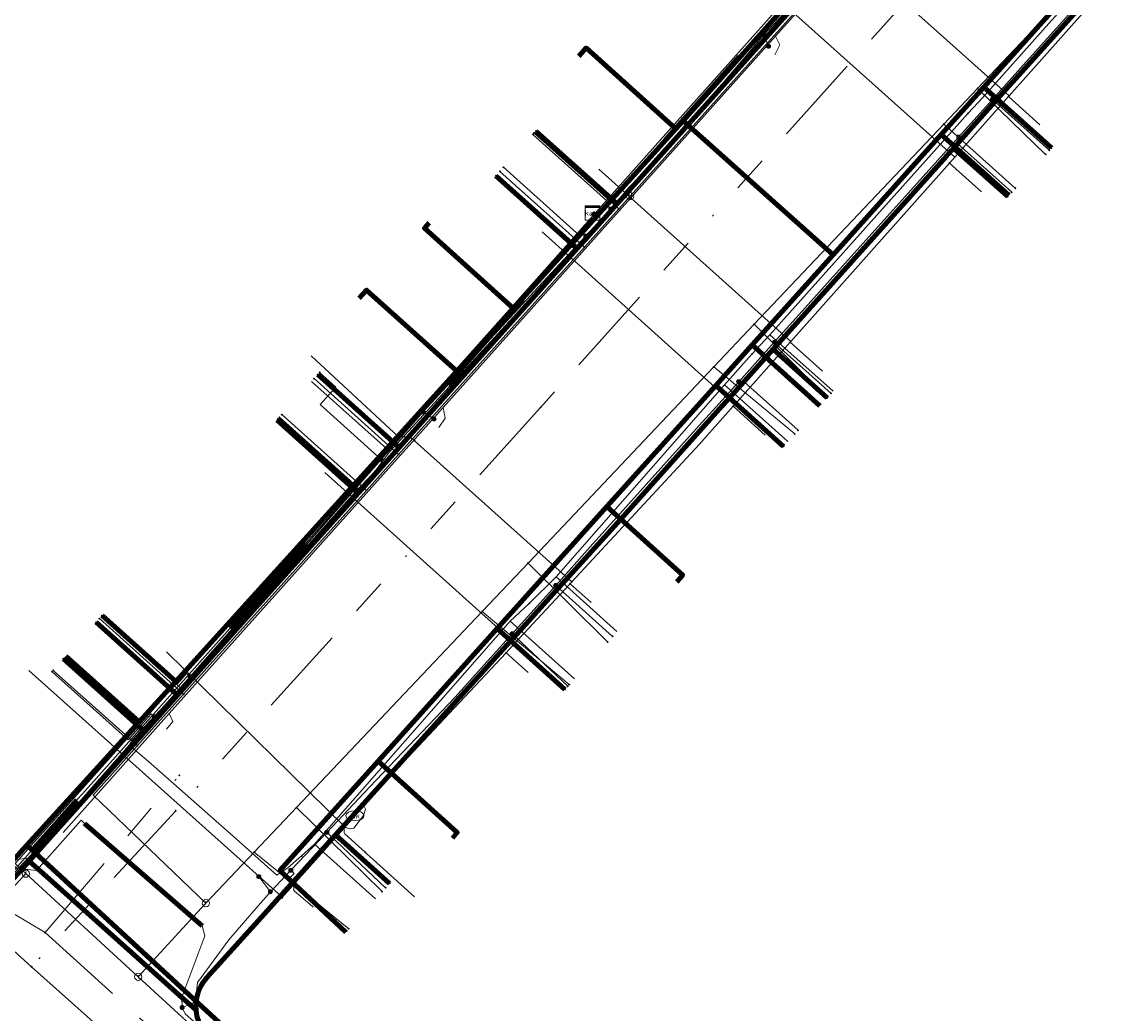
# Model space of a CAD drawing. Header units: metres. Extents: x 98902 to 136161, y 449037 to 499677.
# Tile 68 of 200: x 113165 to 113226, y 483477 to 483532. Entities that reach past the tile are written whole.
import ezdxf
from ezdxf.enums import TextEntityAlignment as Align
from ezdxf.lldxf.tags import DXFTag

# ---------------------------------------------------------------- set-up
doc = ezdxf.new("R2010")
doc.units = ezdxf.units.M
doc.linetypes.add('RI-OVERIG', pattern=[17, 5, -2, 2, -2, 0, -2, 2, -2])
for name, color, linetype, lineweight in [('B-WE-KL-DATA-G', 90, 'KL-DATA-N', 18), ('B-WE-KL-DATA_HULPSTUK-S', 90, 'Continuous', 25), ('B-WE-KL-DATA_KABELBED-G', 90, 'Continuous', 100), ('B-WE-KL-DATA_MANTELBUIS-G', 90, 'Continuous', 100), ('B-WE-KL-ET_LS-G', 190, 'KL-LS-N', 18), ('B-WE-KL-ET_LS_HULPSTUK-S', 190, 'Continuous', 25), ('B-WE-KL-ET_LS_MANTELBUIS-G', 190, 'Continuous', 100), ('B-WE-KL-GAS_LD-G', 50, 'KL-GAS-LD-N', 18), ('B-WE-KL-GAS_LD_HULPSTUK-S', 50, 'Continuous', 25), ('B-WE-KL-WATER-G', 170, 'KL-WATER-N', 18), ('B-WE-KL-WATER-S', 170, 'Continuous', 25), ('B-WE-KL-WATER_HULPSTUK-S', 170, 'Continuous', 25), ('B-WE-RI-VRIJVERVAL-G', 210, 'RI-OVERIG', 18), ('B-WE-RI-VRIJVERVAL_HULPSTUK-S', 210, 'Continuous', 25)]:
    doc.layers.add(name, color=color, linetype=linetype, lineweight=lineweight)
doc.styles.add('NLCS-ISO', font='NLCS-ISO.ttf')
doc.styles.get("Standard").update_dxf_attribs({"font": 'arial.ttf'})
tags = doc.linetypes.add('KL-DATA-N', pattern='A,4,-1,[101,NLCS.SHX,S=0.5,R=0,X=0,Y=0],-1,4,-1,["D",Standard,S=1,R=0,X=-0.25,Y=-0.5],-1.5', length=12.5).pattern_tags.tags
tags[18] = DXFTag(74, 10)
tags = doc.linetypes.add('KL-GAS-LD-N', pattern='A,4,-1,[69,NLCS.SHX,S=0.5,R=0,X=0,Y=0],-1,4,-1,["L",Standard,S=1,R=0,X=0.25,Y=-0.5],-2', length=13).pattern_tags.tags
tags[18] = DXFTag(74, 10)
tags = doc.linetypes.add('KL-LS-N', pattern='A,4,-1,[103,NLCS.SHX,S=0.75,R=0,X=0,Y=0],-1,4,-1,["L",Standard,S=1,R=0,X=0,Y=-0.5],-2', length=13).pattern_tags.tags
tags[18] = DXFTag(74, 10)
doc.linetypes.add('KL-WATER-N', pattern='A,7,-0.5,[168,NLCS.SHX,S=0.75,R=0,X=0.75,Y=0],-2', length=9.5)

# ---------------------------------------------------------------- blocks, each defined once
blk = doc.blocks.new('SKL-WTB_HULP_KAST-SO')
at = {"color": 0, "linetype": 'ByBlock', "lineweight": 18}
for points in [[(-2, 2), (2, 2), (2, 1.68), (-2, 1.68)], [(-2, 1.52), (2, 1.52), (2, -2), (-2, -2)]]:
    blk.add_lwpolyline(points, close=True, dxfattribs=at)
at = {"color": 0, "linetype": 'ByBlock', "lineweight": 18, "style": 'NLCS-ISO'}
blk.add_text('kast', height=1.5, dxfattribs=at).set_placement((0, 0), align=Align.MIDDLE_CENTER)
at = {"color": 0, "linetype": 'ByBlock', "lineweight": 18, "style": 'NLCS-ISO', "flags": 1}
for tag, p in [('TYPE', (2.5, 0)), ('OMSCHRIJVING', (2.5, -3)), ('LABEL', (2.5, -1.5))]:
    blk.add_attdef(tag, p, '', height=1, dxfattribs=at)
blk = doc.blocks.new('SKL-WTB_HULP_OVERIG-SO')
at = {"color": 0, "linetype": 'ByBlock', "lineweight": 18}
for points in [[(-0.14, 0.14), (0.14, -0.14)], [(0.14, 0.14), (-0.14, -0.14)]]:
    blk.add_lwpolyline(points, dxfattribs=at)
at = {"color": 0, "linetype": 'ByBlock', "lineweight": 18, "style": 'NLCS-ISO', "flags": 1}
for tag, p in [('TYPE', (1.5, 0)), ('OMSCHRIJVING', (1.5, -3)), ('LABEL', (1.5, -1.5))]:
    blk.add_attdef(tag, p, '', height=1, dxfattribs=at)
blk = doc.blocks.new('SKL-WATER_BRANDKRAAN_BRANDPUT-SO')
at = {"color": 0, "linetype": 'ByBlock', "lineweight": 18}
blk.add_ellipse((0, 0), major_axis=(2.5, 0), ratio=0.54, dxfattribs=at)
at = {"color": 0, "linetype": 'ByBlock', "lineweight": 18, "style": 'NLCS-ISO'}
blk.add_text('bk', height=1.5, dxfattribs=at).set_placement((0.16, 0), align=Align.MIDDLE_CENTER)
blk = doc.blocks.new('SKL-WTB_HULP_SIFON-SO')
at = {"linetype": 'ByBlock', "lineweight": 18}
h = blk.add_hatch(color=0, dxfattribs=at)
h.dxf.hatch_style = 1
h.paths.add_polyline_path([(0.13, -0.53), (-0.13, -0.53), (-0.13, -0.8), (0.13, -0.8)])
at = {"color": 0, "linetype": 'ByBlock', "lineweight": 18}
blk.add_lwpolyline([(0.33, 0.8), (0.33, -0.53), (-0.33, -0.53), (-0.33, 0.8)], dxfattribs=at)
blk.add_lwpolyline([(0.13, -0.8), (-0.13, -0.8), (-0.13, -0.53), (0.13, -0.53)], close=True, dxfattribs=at)
blk.add_circle((0, 0), 1, dxfattribs=at)
at = {"color": 0, "linetype": 'ByBlock', "lineweight": 18, "style": 'NLCS-ISO', "flags": 1}
for tag, p in [('TYPE', (1.5, 0)), ('OMSCHRIJVING', (1.5, -3)), ('LABEL', (1.5, -1.5))]:
    blk.add_attdef(tag, p, '', height=1, dxfattribs=at)
blk = doc.blocks.new('SKL-WTB_HULP_T STUK-SO')
at = {"color": 0, "linetype": 'ByBlock', "lineweight": 18}
blk.add_circle((0, 0), 1, dxfattribs=at)
at = {"color": 0, "linetype": 'ByBlock', "lineweight": -2, "style": 'NLCS-ISO'}
blk.add_text('T', height=1, dxfattribs=at).set_placement((0, 0), align=Align.MIDDLE_CENTER)
at = {"color": 0, "linetype": 'ByBlock', "lineweight": 18, "style": 'NLCS-ISO', "flags": 1}
for tag, p in [('TYPE', (1.5, 0)), ('OMSCHRIJVING', (1.5, -3)), ('LABEL', (1.5, -1.5))]:
    blk.add_attdef(tag, p, '', height=1, dxfattribs=at)
blk = doc.blocks.new('SKL-WTB_HULP_MOF-SO')
at = {"linetype": 'ByBlock', "lineweight": 18}
h = blk.add_hatch(color=0, dxfattribs=at)
h.dxf.hatch_style = 1
h.paths.add_polyline_path([(-0.5625, 0, 1), (0.5625, 0, 1)])
at = {"color": 0, "linetype": 'ByBlock', "lineweight": 18}
blk.add_circle((0, 0), 0.5625, dxfattribs=at)
at = {"color": 0, "linetype": 'ByBlock', "lineweight": 18, "style": 'NLCS-ISO', "flags": 1}
for tag, p in [('TYPE', (1.5, 0)), ('OMSCHRIJVING', (1.5, -3)), ('LABEL', (1.5, -1.5))]:
    blk.add_attdef(tag, p, '', height=1, dxfattribs=at)
blk = doc.blocks.new('SRI-HULP_OVERIG-SO')
at = {"color": 0, "linetype": 'ByBlock', "lineweight": 18}
for points in [[(-0.14, 0.14), (0.14, -0.14)], [(0.14, 0.14), (-0.14, -0.14)]]:
    blk.add_lwpolyline(points, dxfattribs=at)
at = {"color": 0, "linetype": 'ByBlock', "lineweight": 18, "style": 'NLCS-ISO', "flags": 1}
for tag, p in [('TYPE', (1.5, 0)), ('OMSCHRIJVING', (1.5, -3)), ('LABEL', (1.5, -1.5))]:
    blk.add_attdef(tag, p, '', height=1, dxfattribs=at)

msp = doc.modelspace()

# ---------------------------------------------------------------- linework, layer by layer
at = {"layer": 'B-WE-KL-DATA-G', "flags": 128}
for points in [[(113239.245, 483575.7), (113239.377, 483575.848), (113243.414, 483572.191), (113242.631, 483571.349), (113225.099, 483552.505), (113216.151, 483542.521), (113212.894, 483538.88), (113207.336, 483532.666), (113201.441, 483526.075), (113201.047, 483525.634), (113196.678, 483520.799), (113196.455, 483520.999)], [(113020.495, 483574.058), (113023.083, 483572.491), (113039.202, 483562.734), (113045.091, 483559.169), (113054.615, 483553.405), (113055.01, 483553.148), (113070.018, 483543.394), (113077.984, 483538.825), (113089.595, 483531.338), (113092.654, 483529.164), (113094.258, 483527.907), (113094.78, 483527.218), (113096.462, 483524.994), (113097.153, 483523.313), (113097.398, 483522.191), (113112.432, 483512.894), (113112.818, 483512.852), (113113.352, 483512.919), (113114.12, 483513.319), (113117.489, 483518.93), (113119.629, 483522.32), (113126.397, 483515.679), (113131.669, 483511.573), (113132.376, 483510.945), (113135.74, 483507.956), (113145.08, 483499.615), (113148.286, 483496.751), (113163.067, 483483.73), (113165.323, 483486.208), (113183.685, 483469.279), (113211.018, 483444.714), (113220.892, 483435.995), (113257.706, 483403.094), (113269.338, 483392.676), (113280.69, 483382.342), (113306.494, 483359.722), (113319.051, 483348.187), (113319.562, 483347.731), (113333.722, 483335.082), (113333.523, 483334.858)], [(113020.495, 483574.058), (113023.083, 483572.491), (113039.202, 483562.734), (113045.091, 483559.169), (113054.615, 483553.405), (113055.01, 483553.148), (113070.018, 483543.394), (113077.984, 483538.825), (113089.595, 483531.338), (113092.654, 483529.164), (113094.258, 483527.907), (113094.78, 483527.218), (113096.462, 483524.994), (113097.153, 483523.313), (113097.398, 483522.191), (113112.432, 483512.894), (113112.818, 483512.852), (113113.352, 483512.919), (113114.12, 483513.319), (113117.489, 483518.93), (113119.629, 483522.32), (113126.397, 483515.679), (113131.669, 483511.573), (113132.376, 483510.945), (113135.74, 483507.956), (113145.08, 483499.615), (113148.286, 483496.751), (113163.067, 483483.73), (113165.323, 483486.208), (113171.499, 483492.992), (113173.518, 483495.21), (113183.246, 483505.946), (113188.982, 483512.288), (113192.11, 483515.747), (113196.678, 483520.799), (113201.047, 483525.634), (113201.441, 483526.075), (113207.336, 483532.666), (113212.894, 483538.88), (113216.151, 483542.521), (113225.099, 483552.505), (113242.631, 483571.349), (113243.414, 483572.191), (113251.678, 483564.703), (113256.382, 483560.433), (113260.819, 483556.525), (113266.246, 483551.745), (113269.849, 483548.57), (113272.817, 483545.955), (113274.387, 483544.572), (113278.903, 483540.595), (113282.294, 483537.607), (113284.421, 483535.556), (113297.79, 483522.662), (113299.278, 483521.603), (113293.106, 483514.683), (113293.093, 483514.669), (113289.66, 483510.836), (113289.882, 483510.638), (113289.993, 483510.539), (113290.104, 483510.439)], [(113302.025, 483425.954), (113301.819, 483426.138), (113303, 483427.462), (113312.572, 483438.202), (113318.048, 483444.345), (113324.541, 483451.63), (113329.891, 483457.633), (113343.869, 483473.315), (113348.115, 483478.079), (113332.871, 483492.337), (113327.318, 483497.409), (113322.847, 483501.429), (113318.573, 483505.273), (113314.892, 483508.583), (113309.563, 483513.375), (113309.522, 483513.412), (113308.051, 483514.734), (113304.896, 483517.277), (113301.409, 483520.086), (113299.278, 483521.603), (113297.79, 483522.662), (113284.421, 483535.556), (113282.294, 483537.607), (113278.903, 483540.595), (113274.387, 483544.572), (113272.817, 483545.955), (113269.849, 483548.57), (113266.246, 483551.745), (113260.819, 483556.525), (113256.382, 483560.433), (113251.678, 483564.703), (113243.414, 483572.191), (113242.631, 483571.349), (113225.099, 483552.505), (113216.151, 483542.521), (113212.894, 483538.88), (113207.336, 483532.666), (113201.441, 483526.075), (113201.047, 483525.634), (113196.678, 483520.799), (113192.11, 483515.747), (113188.982, 483512.288), (113183.246, 483505.946), (113173.518, 483495.21), (113171.499, 483492.992), (113165.323, 483486.208), (113183.685, 483469.279), (113211.018, 483444.714), (113220.892, 483435.995), (113257.706, 483403.094), (113260.394, 483406.148)], [(113197.243, 483520.936), (113198.418, 483522.358), (113199.549, 483523.463), (113208.029, 483532.985), (113208.757, 483533.841), (113209.287, 483534.388), (113220.021, 483546.4), (113220.63, 483547.06), (113221.246, 483547.788), (113225.477, 483552.379), (113230.333, 483557.844), (113235.219, 483563.294), (113237.807, 483566.226), (113241.151, 483569.778)], [(113219.79, 483556.339), (113220.259, 483556.86), (113225.099, 483552.505), (113216.151, 483542.521), (113212.894, 483538.88), (113207.336, 483532.666), (113201.441, 483526.075), (113201.047, 483525.634), (113196.678, 483520.799), (113196.455, 483520.999)], [(113211.427, 483547.314), (113211.158, 483547.015), (113216.151, 483542.521), (113212.894, 483538.88), (113207.336, 483532.666), (113201.441, 483526.075), (113201.047, 483525.634), (113196.678, 483520.799), (113196.455, 483520.999)], [(113237.203, 483540.793), (113237.47, 483541.089), (113233.199, 483544.854), (113224.144, 483534.776), (113217.988, 483527.926), (113215.649, 483525.322), (113209.699, 483518.701), (113201.441, 483526.075), (113201.047, 483525.634), (113196.678, 483520.799), (113196.455, 483520.999)], [(113207.997, 483542.741), (113208.269, 483543.043), (113212.894, 483538.88), (113207.336, 483532.666), (113201.441, 483526.075), (113201.047, 483525.634), (113196.678, 483520.799), (113196.455, 483520.999)], [(113217.917, 483527.336), (113221.711, 483531.584), (113224.545, 483534.745), (113228.371, 483538.955)], [(113196.455, 483520.999), (113196.678, 483520.799), (113201.047, 483525.634), (113201.441, 483526.075), (113207.336, 483532.666), (113203.148, 483536.435)], [(113228.834, 483531.767), (113228.232, 483531.098), (113224.144, 483534.776), (113217.988, 483527.926), (113215.649, 483525.322), (113209.699, 483518.701), (113201.441, 483526.075), (113201.047, 483525.634), (113196.678, 483520.799), (113196.455, 483520.999)], [(113199.549, 483523.463), (113208.029, 483532.985)], [(113195.701, 483529.629), (113196.106, 483530.08), (113201.047, 483525.634), (113196.678, 483520.799), (113196.455, 483520.999)], [(113196.455, 483520.999), (113196.678, 483520.799), (113201.047, 483525.634), (113201.441, 483526.075), (113209.699, 483518.701), (113215.649, 483525.322), (113217.988, 483527.926), (113221.713, 483524.574)], [(113217.129, 483526.485), (113217.917, 483527.336)], [(113215.902, 483525.122), (113217.129, 483526.485)], [(113196.455, 483520.999), (113196.678, 483520.799), (113201.047, 483525.634), (113201.441, 483526.075), (113209.699, 483518.701), (113205.242, 483513.741), (113203.236, 483511.509), (113197.243, 483504.84), (113191.213, 483498.13), (113184.652, 483490.828), (113179.248, 483484.814), (113182.878, 483481.432)], [(113188.741, 483486.603), (113189.012, 483486.904), (113184.652, 483490.828), (113191.213, 483498.13), (113197.243, 483504.84), (113203.236, 483511.509), (113205.242, 483513.741), (113209.699, 483518.701), (113201.441, 483526.075), (113201.047, 483525.634), (113196.678, 483520.799), (113196.455, 483520.999)], [(113196.455, 483520.999), (113196.678, 483520.799), (113201.047, 483525.634), (113201.441, 483526.075), (113209.699, 483518.701), (113205.242, 483513.741), (113203.236, 483511.509), (113197.243, 483504.84), (113191.213, 483498.13), (113194.933, 483494.782)], [(113196.455, 483520.999), (113196.678, 483520.799), (113201.047, 483525.634), (113201.441, 483526.075), (113209.699, 483518.701), (113215.649, 483525.322), (113219.375, 483521.969)], [(113196.455, 483520.999), (113196.678, 483520.799), (113201.047, 483525.634), (113201.441, 483526.075), (113209.699, 483518.701), (113205.242, 483513.741), (113208.972, 483510.384)], [(113196.455, 483520.999), (113196.678, 483520.799), (113201.047, 483525.634), (113201.441, 483526.075), (113209.699, 483518.701), (113205.242, 483513.741), (113203.236, 483511.509), (113206.968, 483508.151)], [(113201.09, 483500.705), (113201.424, 483501.076), (113197.243, 483504.84), (113203.236, 483511.509), (113205.242, 483513.741), (113209.699, 483518.701), (113201.441, 483526.075), (113201.047, 483525.634), (113196.678, 483520.799), (113196.455, 483520.999)], [(113206.22, 483514.3), (113212.274, 483521.055), (113215.902, 483525.122)], [(113215.902, 483525.122), (113219.389, 483521.992)], [(113198.418, 483522.358), (113199.549, 483523.463)], [(113191.066, 483522.963), (113195.54, 483518.951)], [(113197.243, 483520.936), (113198.418, 483522.358)], [(113196.455, 483520.999), (113196.678, 483520.799), (113192.11, 483515.747), (113188.982, 483512.288), (113183.246, 483505.946), (113173.518, 483495.21), (113171.499, 483492.992), (113165.323, 483486.208), (113163.067, 483483.73), (113158.5, 483478.714), (113158.414, 483478.62), (113158.185, 483478.813)], [(113187.474, 483520.455), (113187.207, 483520.159), (113192.11, 483515.747), (113196.678, 483520.799), (113196.455, 483520.999)], [(113195.54, 483518.951), (113197.243, 483520.936)], [(113193.93, 483517.262), (113195.54, 483518.951)], [(113183.618, 483516.305), (113184.021, 483516.753), (113188.982, 483512.288), (113183.246, 483505.946), (113173.518, 483495.21), (113171.499, 483492.992), (113165.323, 483486.208), (113163.067, 483483.73), (113158.5, 483478.714), (113158.414, 483478.62), (113158.185, 483478.813)], [(113185.294, 483507.868), (113193.93, 483517.262)], [(113205.23, 483513.231), (113206.22, 483514.3)], [(113206.22, 483514.3), (113209.691, 483511.186)], [(113203.717, 483511.544), (113205.23, 483513.231)], [(113180.99, 483511.728), (113185.294, 483507.868)], [(113194.456, 483500.983), (113203.717, 483511.544)], [(113203.717, 483511.544), (113207.203, 483508.414)], [(113158.185, 483478.813), (113158.414, 483478.62), (113158.5, 483478.714), (113163.067, 483483.73), (113165.323, 483486.208), (113171.499, 483492.992), (113173.518, 483495.21), (113183.246, 483505.946), (113179.128, 483509.652)], [(113179.019, 483509.531), (113183.374, 483505.625)], [(113184.479, 483506.777), (113185.294, 483507.868)], [(113183.374, 483505.625), (113184.479, 483506.777)], [(113173.793, 483494.853), (113183.374, 483505.625)], [(113192.973, 483499.513), (113194.456, 483500.983)], [(113194.456, 483500.983), (113197.8, 483497.96)], [(113191.932, 483498.535), (113192.973, 483499.513)], [(113158.185, 483478.813), (113158.414, 483478.62), (113158.5, 483478.714), (113163.067, 483483.73), (113165.323, 483486.208), (113171.499, 483492.992), (113173.518, 483495.21), (113169.468, 483498.855)], [(113169.393, 483498.77), (113173.793, 483494.853)], [(113181.154, 483486.271), (113191.932, 483498.535)], [(113191.932, 483498.535), (113195.455, 483495.363)], [(113158.185, 483478.813), (113158.414, 483478.62), (113158.5, 483478.714), (113163.067, 483483.73), (113165.323, 483486.208), (113171.499, 483492.992), (113167.47, 483496.617)], [(113166.773, 483495.827), (113171.1, 483491.976)], [(113145.633, 483495.06), (113152.365, 483489.051), (113161.118, 483481.021), (113161.332, 483481.101), (113163.479, 483483.483), (113167.118, 483487.339), (113170.951, 483491.715)], [(113172.067, 483493.01), (113173.793, 483494.853)], [(113171.1, 483491.976), (113172.067, 483493.01)], [(113170.951, 483491.715), (113171.1, 483491.976)], [(113170.951, 483491.715), (113172.012, 483490.811), (113176.686, 483486.715), (113179.089, 483484.553), (113179.679, 483484.97)], [(113180.447, 483485.622), (113181.154, 483486.271)], [(113181.154, 483486.271), (113184.512, 483483.249)], [(113179.679, 483484.97), (113180.447, 483485.622)]]:
    msp.add_lwpolyline(points, dxfattribs=at)
at = {"layer": 'B-WE-KL-DATA_KABELBED-G', "flags": 128}
for points in [[(113174.637, 483477.131), (113174.627, 483477.327), (113174.634, 483477.524), (113174.657, 483477.719), (113174.696, 483477.912), (113174.751, 483478.101), (113174.821, 483478.284), (113174.907, 483478.461), (113175.006, 483478.631), (113175.12, 483478.791), (113175.246, 483478.942), (113178.241, 483482.256), (113179.507, 483483.659), (113182.319, 483486.774), (113191.359, 483496.789), (113191.955, 483497.45), (113194.257, 483500), (113197.658, 483503.767), (113203.594, 483510.381), (113203.626, 483510.417), (113203.988, 483510.82), (113206.397, 483513.505), (113215.931, 483524.127), (113216.021, 483524.228), (113216.224, 483524.454), (113216.325, 483524.567), (113218.734, 483527.251), (113225.483, 483534.771)], [(113224.144, 483534.776), (113217.988, 483527.926)], [(113165.455, 483485.338), (113165.455, 483485.339), (113171.622, 483492.228), (113171.824, 483492.455), (113173.619, 483494.46), (113178.577, 483500), (113183.218, 483505.185), (113183.417, 483505.408), (113183.622, 483505.637), (113185.816, 483508.089), (113195.618, 483519.041), (113196.014, 483519.483), (113197.813, 483521.494), (113207.61, 483532.44)], [(113207.336, 483532.666), (113201.441, 483526.075)], [(113195.701, 483529.629), (113196.106, 483530.08), (113201.047, 483525.634)], [(113217.988, 483527.926), (113215.649, 483525.322)], [(113221.713, 483524.574), (113217.988, 483527.926)], [(113215.931, 483524.127), (113216.021, 483524.228), (113216.224, 483524.454), (113216.325, 483524.567), (113218.734, 483527.251), (113221.709, 483524.577)], [(113201.441, 483526.075), (113201.047, 483525.634)], [(113201.441, 483526.075), (113209.699, 483518.701)], [(113196.014, 483519.483), (113197.813, 483521.494), (113193.341, 483525.501)], [(113201.047, 483525.634), (113196.678, 483520.799)], [(113215.649, 483525.322), (113209.699, 483518.701)], [(113219.375, 483521.969), (113215.649, 483525.322)], [(113215.931, 483524.127), (113216.021, 483524.228), (113216.224, 483524.454), (113216.325, 483524.567), (113219.305, 483521.897)], [(113196.014, 483519.483), (113195.618, 483519.041), (113191.138, 483523.044)], [(113196.678, 483520.799), (113196.455, 483520.999)], [(113187.474, 483520.455), (113187.207, 483520.159), (113192.11, 483515.747)], [(113196.678, 483520.799), (113192.11, 483515.747)], [(113209.699, 483518.701), (113205.242, 483513.741)], [(113183.618, 483516.305), (113184.021, 483516.753), (113188.982, 483512.288)], [(113192.11, 483515.747), (113188.982, 483512.288)], [(113205.242, 483513.741), (113203.236, 483511.509)], [(113208.972, 483510.384), (113205.242, 483513.741)], [(113203.594, 483510.381), (113203.626, 483510.417), (113203.988, 483510.82), (113206.397, 483513.505), (113209.372, 483510.831)], [(113183.218, 483505.185), (113183.417, 483505.408), (113183.622, 483505.637), (113185.816, 483508.089), (113181.331, 483512.108)], [(113188.982, 483512.288), (113183.246, 483505.946)], [(113203.236, 483511.509), (113197.243, 483504.84)], [(113206.968, 483508.151), (113203.236, 483511.509)], [(113203.594, 483510.381), (113203.626, 483510.417), (113203.988, 483510.82), (113206.968, 483508.151)], [(113179.128, 483509.652), (113183.246, 483505.946)], [(113183.218, 483505.185), (113183.417, 483505.408), (113183.622, 483505.637), (113179.128, 483509.652)], [(113183.246, 483505.946), (113173.518, 483495.21)], [(113197.243, 483504.84), (113191.213, 483498.13)], [(113201.09, 483500.705), (113201.424, 483501.076), (113197.243, 483504.84)], [(113169.468, 483498.855), (113173.518, 483495.21)], [(113171.622, 483492.228), (113171.824, 483492.455), (113173.619, 483494.46), (113169.136, 483498.481)], [(113191.213, 483498.13), (113184.652, 483490.828)], [(113194.933, 483494.782), (113191.213, 483498.13)], [(113191.359, 483496.789), (113191.955, 483497.45), (113194.933, 483494.782)], [(113171.622, 483492.228), (113171.824, 483492.455), (113167.341, 483496.465)], [(113167.47, 483496.617), (113171.499, 483492.992)], [(113173.518, 483495.21), (113171.499, 483492.992)], [(113171.499, 483492.992), (113165.323, 483486.208)], [(113184.652, 483490.828), (113179.248, 483484.814), (113182.878, 483481.432)], [(113188.741, 483486.603), (113189.012, 483486.904), (113184.652, 483490.828)], [(113179.507, 483483.659), (113182.319, 483486.774), (113185.285, 483484.109)], [(113165.323, 483486.208), (113163.067, 483483.73)], [(113257.706, 483403.094), (113220.892, 483435.995), (113211.018, 483444.714), (113183.685, 483469.279), (113165.323, 483486.208)], [(113160.263, 483479.536), (113160.476, 483479.774), (113160.827, 483480.166), (113164.79, 483484.595), (113165.122, 483484.966), (113165.455, 483485.338)], [(113174.637, 483477.13), (113172.999, 483478.595), (113166.579, 483484.336), (113165.455, 483485.339), (113165.455, 483485.339)], [(113166.579, 483484.336), (113172.999, 483478.595), (113174.032, 483477.67)], [(113183.175, 483468.663), (113178.494, 483472.836), (113177.902, 483473.364), (113175.428, 483475.566), (113175.284, 483475.704), (113175.153, 483475.854), (113175.035, 483476.015), (113174.93, 483476.185), (113174.84, 483476.362), (113174.765, 483476.547), (113174.706, 483476.738), (113174.663, 483476.932), (113174.637, 483477.13), (113174.637, 483477.131)]]:
    msp.add_lwpolyline(points, dxfattribs=at)
at = {"layer": 'B-WE-KL-DATA_MANTELBUIS-G', "flags": 128}
for points in [[(113202.45, 483525.174), (113207.671, 483520.512)], [(113166.256, 483485.348), (113172.874, 483479.246)], [(113166.579, 483484.336), (113172.999, 483478.595), (113174.032, 483477.67)]]:
    msp.add_lwpolyline(points, dxfattribs=at)
at = {"layer": 'B-WE-KL-ET_LS-G', "flags": 128}
for points in [[(113251.38, 483577.6), (113249.63, 483579.2), (113248.53, 483578.01), (113243.67, 483572.7), (113236.01, 483564.35), (113225.34, 483552.73), (113216.54, 483543.13), (113212.29, 483538.5), (113209.53, 483535.49), (113204.37, 483529.69), (113200.34, 483525.18), (113192.47, 483516.34), (113188.35, 483511.72), (113180.53, 483502.95), (113176.34, 483498.25), (113168.24, 483489.17), (113167.94, 483488.83), (113165.53, 483486.15), (113163.15, 483483.49), (113161.9, 483483.61), (113157.7, 483487.4), (113143.64, 483500.15), (113145.312, 483502.45)], [(113270.56, 483569.94), (113266.11, 483565.23), (113264.92, 483565.23), (113263.87, 483565.88), (113249.64, 483578.92), (113248.68, 483577.87), (113243.82, 483572.57), (113236.19, 483564.25), (113225.46, 483552.55), (113216.68, 483542.99), (113212.43, 483538.36), (113204.54, 483529.59), (113200.46, 483525.01), (113192.61, 483516.21), (113188.48, 483511.56), (113180.67, 483502.82), (113176.5, 483498.13), (113168.39, 483489.04), (113168.08, 483488.7), (113165.66, 483485.99), (113163.23, 483483.28), (113161.82, 483483.42), (113143.36, 483500.14), (113145.521, 483502.265)], [(113237.687, 483565.528), (113222.752, 483548.844), (113206.53, 483530.723), (113188.236, 483510.287), (113173.161, 483493.447), (113167.319, 483486.899)], [(113147.26, 483501.132), (113147.26, 483501.12), (113148.78, 483499.67), (113149.17, 483499.3), (113149.17, 483499.29), (113149.18, 483499.3), (113149.17, 483499.29), (113154.02, 483494.63), (113160.53, 483488.82), (113163.61, 483485.99), (113164.27, 483485.39), (113165.45, 483485.5), (113168.04, 483488.39), (113169.33, 483489.86), (113169.33, 483489.85), (113172.349, 483493.271), (113174.305, 483495.487), (113175.26, 483496.57), (113181.13, 483503.23), (113183.38, 483505.782), (113184.83, 483507.427), (113187.01, 483509.9), (113187.14, 483510.05), (113193.03, 483516.43), (113196.076, 483519.723), (113197.46, 483521.219), (113199.07, 483522.96), (113200.92, 483524.97), (113205, 483529.76), (113205.89, 483530.8), (113207.794, 483532.852), (113209.636, 483534.837), (113210.91, 483536.21), (113216.95, 483542.73), (113220.292, 483546.34), (113221.587, 483547.739), (113222.06, 483548.25), (113222.33, 483548.55)], [(113173.87, 483477.28), (113174.42, 483477.5), (113174.71, 483477.68), (113174.65, 483477.96), (113174.71, 483478.65), (113176.44, 483481.01), (113178.05, 483482.87), (113178.73, 483483.65), (113179.85, 483484.83), (113181.831, 483486.915), (113184.19, 483489.4), (113188.89, 483494.35), (113190.33, 483495.95), (113192.032, 483497.842), (113194.428, 483500.505), (113196.33, 483502.62), (113202.33, 483509.3), (113204.501, 483511.709), (113206.457, 483513.881), (113208.33, 483515.96), (113209.54, 483517.31), (113214.33, 483522.64), (113216.601, 483525.168), (113218.47, 483527.249), (113220.33, 483529.32), (113226.32, 483536), (113228.409, 483538.33), (113230.615, 483540.789), (113232.31, 483542.68), (113233.55, 483544.06)], [(113205.89, 483530.8), (113206.14, 483530.18), (113206.14, 483530.17)], [(113206.493, 483529.698), (113206.765, 483530.244), (113206.53, 483530.723)], [(113218.47, 483527.249), (113218.656, 483527.082), (113221.593, 483524.447)], [(113197.46, 483521.219), (113197.276, 483521.389), (113197.404, 483521.527), (113193.177, 483525.317)], [(113216.601, 483525.168), (113216.787, 483525.001), (113216.586, 483524.778), (113219.524, 483522.141)], [(113196.076, 483519.723), (113195.892, 483519.893), (113195.754, 483519.743), (113191.556, 483523.51)], [(113206.457, 483513.881), (113206.643, 483513.714), (113209.589, 483511.072)], [(113184.83, 483507.427), (113184.643, 483507.593), (113181.458, 483510.452), (113182.326, 483511.42), (113181.432, 483512.221)], [(113204.501, 483511.709), (113204.686, 483511.542), (113204.818, 483511.688), (113207.767, 483509.042)], [(113187.14, 483510.05), (113187.73, 483509.67), (113187.73, 483509.66)], [(113187.99, 483509.2), (113188.339, 483509.699), (113188.236, 483510.287)], [(113183.38, 483505.782), (113183.192, 483505.947), (113183.316, 483506.088), (113179.224, 483509.759)], [(113147.27, 483501.12), (113147.26, 483501.12), (113148.78, 483499.67), (113154.02, 483494.63), (113160.53, 483488.82), (113163.61, 483485.99), (113163.61, 483485.98), (113164.27, 483485.39), (113164.75, 483484.95), (113165.86, 483484.81), (113168.31, 483487.58), (113168.49, 483487.41), (113174.98, 483481.77), (113175.11, 483481.22), (113173.86, 483477.84), (113173.87, 483477.28)], [(113194.428, 483500.505), (113194.614, 483500.338), (113197.559, 483497.694)], [(113174.305, 483495.487), (113174.116, 483495.654), (113173.616, 483495.088), (113169.446, 483498.83)], [(113192.032, 483497.842), (113192.218, 483497.675), (113195.091, 483494.958)], [(113172.349, 483493.271), (113172.158, 483493.439), (113170.898, 483492.014), (113166.71, 483495.756)], [(113173.002, 483492.59), (113173.352, 483493.016), (113173.161, 483493.447)], [(113181.831, 483486.915), (113182.012, 483486.743), (113185.065, 483483.864)], [(113179.85, 483484.83), (113180.032, 483484.658), (113179.69, 483484.298), (113182.921, 483481.482)], [(113178.73, 483483.65), (113178.1, 483484.48), (113178.09, 483484.48)], [(113173.87, 483477.28), (113174.03, 483476.93), (113176.7, 483474.58), (113202.81, 483451.83), (113205.73, 483449.23), (113207.52, 483447.63), (113207.52, 483447.62)]]:
    msp.add_lwpolyline(points, dxfattribs=at)
at = {"layer": 'B-WE-KL-ET_LS_MANTELBUIS-G', "flags": 128}
for points in [[(113200.482, 483525.034), (113204.533, 483529.583)], [(113200.482, 483525.034), (113204.533, 483529.583)], [(113188.498, 483511.58), (113192.61, 483516.21), (113192.614, 483516.215)], [(113188.498, 483511.58), (113192.61, 483516.21), (113192.614, 483516.215)], [(113176.519, 483498.151), (113180.67, 483502.82)], [(113176.519, 483498.151), (113180.67, 483502.82)], [(113165.681, 483486.014), (113168.076, 483488.695)], [(113165.681, 483486.014), (113168.076, 483488.695)], [(113168.49, 483487.41), (113174.98, 483481.77)]]:
    msp.add_lwpolyline(points, dxfattribs=at)
at = {"layer": 'B-WE-KL-GAS_LD-G', "flags": 128}
for points in [[(113198.53, 483521.925), (113208.029, 483532.516), (113209.896, 483534.598), (113220.134, 483546.015), (113221.908, 483547.992), (113225.11, 483551.562), (113226.064, 483552.507), (113233.961, 483545.107)], [(113233.256, 483544.329), (113229.955, 483540.844), (113228.242, 483539.036), (113217.648, 483527.853), (113215.79, 483525.892), (113205.352, 483514.873), (113203.128, 483512.526), (113192.907, 483501.737), (113190.387, 483499.077), (113180.16, 483488.281), (113177.841, 483485.833), (113175.179, 483483.023)], [(113217.648, 483527.853), (113221.389, 483524.22)], [(113215.79, 483525.892), (113219.722, 483522.363)], [(113197.896, 483521.218), (113193.243, 483525.391)], [(113196.008, 483519.113), (113191.356, 483523.286)], [(113175.179, 483483.023), (113168.974, 483488.97), (113171.41, 483491.686), (113173.951, 483494.519), (113184.01, 483505.735), (113185.784, 483507.714), (113196.008, 483519.113), (113197.896, 483521.218), (113198.53, 483521.925)], [(113205.352, 483514.873), (113209.368, 483510.826)], [(113203.128, 483512.526), (113207.589, 483508.844)], [(113185.784, 483507.714), (113185.232, 483508.209), (113181.132, 483511.886)], [(113184.01, 483505.735), (113179.357, 483509.908)], [(113192.907, 483501.737), (113197.288, 483497.393)], [(113173.951, 483494.519), (113169.313, 483498.681)], [(113190.387, 483499.077), (113195.17, 483495.046)], [(113151.58, 483497.198), (113165.271, 483484.643)], [(113171.41, 483491.686), (113166.777, 483495.831)], [(113180.16, 483488.281), (113184.875, 483483.653)], [(113177.841, 483485.833), (113183.038, 483481.612)], [(113198.609, 483441.584), (113191.471, 483448.039), (113187.823, 483451.338), (113178.875, 483459.43), (113177.049, 483461.081), (113175.264, 483462.67), (113161.903, 483474.563), (113160.964, 483479.946), (113165.271, 483484.643)], [(113165.271, 483484.643), (113171.454, 483478.972)], [(113175.179, 483483.023), (113174.718, 483482.531), (113171.454, 483478.972)], [(113171.454, 483478.972), (113176.499, 483474.346), (113179.15, 483471.984)]]:
    msp.add_lwpolyline(points, dxfattribs=at)
at = {"layer": 'B-WE-KL-WATER-G', "flags": 128}
for points in [[(113251.472, 483563.465), (113251.135, 483563.087), (113250.004, 483561.818), (113231.584, 483540.915), (113231.359, 483540.66), (113230.296, 483539.446), (113228.481, 483537.662), (113228.347, 483537.512), (113228.048, 483537.176), (113219.384, 483527.438), (113219.349, 483527.398), (113216.39, 483524.072), (113216.094, 483523.739), (113207.366, 483513.929), (113207.337, 483513.896), (113204.271, 483510.449), (113204.196, 483510.365), (113202.328, 483508.261), (113195.32, 483500.702), (113195.224, 483500.598), (113194.669, 483500), (113192.187, 483497.323), (113191.703, 483496.801), (113185.177, 483489.851)], [(113219.384, 483527.438), (113208.935, 483536.802)], [(113216.39, 483524.072), (113205.895, 483533.487)], [(113219.349, 483527.398), (113221.077, 483525.849)], [(113207.366, 483513.929), (113196.796, 483523.413)], [(113216.094, 483523.739), (113217.855, 483522.161)], [(113204.271, 483510.449), (113193.677, 483519.959)], [(113207.337, 483513.896), (113209.121, 483512.297)], [(113180.966, 483513.136), (113185.781, 483508.688), (113186.428, 483508.679), (113186.663, 483508.468)], [(113204.196, 483510.365), (113205.964, 483508.779)], [(113195.32, 483500.702), (113186.663, 483508.468)], [(113192.187, 483497.323), (113181.717, 483506.716)], [(113195.224, 483500.598), (113196.381, 483499.558)], [(113173.001, 483496.849), (113182.823, 483487.228)], [(113191.703, 483496.801), (113192.917, 483495.704)], [(113165.44, 483495.815), (113179.326, 483483.411), (113179.332, 483483.399), (113179.332, 483483.38), (113179.324, 483483.356), (113179.329, 483483.335), (113179.361, 483483.307)], [(113185.177, 483489.851), (113183.872, 483488.383), (113183.379, 483487.827), (113183.224, 483487.653)], [(113183.872, 483488.383), (113183.967, 483488.183), (113183.858, 483487.843), (113183.316, 483487.148), (113183.117, 483487.101), (113182.897, 483487.171), (113182.825, 483487.226), (113182.823, 483487.228)], [(113183.224, 483487.653), (113182.761, 483487.132), (113179.967, 483483.988), (113179.361, 483483.307)], [(113183.949, 483485.811), (113183.942, 483485.817), (113182.816, 483486.831), (113182.794, 483486.917), (113182.791, 483487.101), (113182.761, 483487.132)], [(113183.949, 483485.811), (113184.204, 483485.581), (113186.656, 483483.37)], [(113179.967, 483483.988), (113180.01, 483483.949), (113180.022, 483483.915), (113180.025, 483483.819), (113180.015, 483483.782), (113180.006, 483483.754), (113180.012, 483483.73), (113180.05, 483483.688), (113180.892, 483482.956), (113181.081, 483482.792)]]:
    msp.add_lwpolyline(points, dxfattribs=at)
at = {"layer": 'B-WE-RI-VRIJVERVAL-G', "flags": 128}
for points in [[(113221.9, 483541.8), (113193.6, 483510.3)], [(113166.33, 483481.4), (113163.13, 483483.31), (113121.51, 483520.48), (113113.18, 483529.47)], [(113112.83, 483526.74), (113165.58, 483479.52)], [(113193.6, 483510.3), (113173.52, 483488.1)], [(113166.33, 483481.4), (113173.72, 483490.06)], [(113173.52, 483488.1), (113165.58, 483479.52)], [(113166.33, 483481.4), (113214.56, 483437.93)], [(113154.68, 483473.43), (113165.58, 483479.52)], [(113165.58, 483479.52), (113214.08, 483436.25)]]:
    msp.add_lwpolyline(points, dxfattribs=at)

# ---------------------------------------------------------------- block references
at = {"layer": 'B-WE-KL-DATA_HULPSTUK-S', "xscale": 0.2, "yscale": 0.2, "zscale": 0.2}
for name, p in [('SKL-WTB_HULP_OVERIG-SO', (113217.129, 483526.485)), ('SKL-WTB_HULP_OVERIG-SO', (113193.341, 483525.501)), ('SKL-WTB_HULP_OVERIG-SO', (113221.709, 483524.577)), ('SKL-WTB_HULP_MOF-SO', (113215.93, 483524.127)), ('SKL-WTB_HULP_OVERIG-SO', (113215.931, 483524.127)), ('SKL-WTB_HULP_OVERIG-SO', (113215.931, 483524.127)), ('SKL-WTB_HULP_OVERIG-SO', (113199.549, 483523.463)), ('SKL-WTB_HULP_OVERIG-SO', (113191.138, 483523.044)), ('SKL-WTB_HULP_OVERIG-SO', (113219.305, 483521.897)), ('SKL-WTB_HULP_KAST-SO', (113196.455, 483520.999)), ('SKL-WTB_HULP_OVERIG-SO', (113197.243, 483520.936)), ('SKL-WTB_HULP_MOF-SO', (113196.014, 483519.483)), ('SKL-WTB_HULP_OVERIG-SO', (113196.014, 483519.483)), ('SKL-WTB_HULP_OVERIG-SO', (113196.014, 483519.483)), ('SKL-WTB_HULP_OVERIG-SO', (113193.93, 483517.262)), ('SKL-WTB_HULP_OVERIG-SO', (113205.23, 483513.231)), ('SKL-WTB_HULP_OVERIG-SO', (113181.331, 483512.108)), ('SKL-WTB_HULP_OVERIG-SO', (113209.372, 483510.831)), ('SKL-WTB_HULP_MOF-SO', (113203.594, 483510.381)), ('SKL-WTB_HULP_OVERIG-SO', (113203.594, 483510.381)), ('SKL-WTB_HULP_OVERIG-SO', (113203.594, 483510.381)), ('SKL-WTB_HULP_OVERIG-SO', (113179.128, 483509.652)), ('SKL-WTB_HULP_OVERIG-SO', (113206.968, 483508.151)), ('SKL-WTB_HULP_OVERIG-SO', (113184.478, 483506.777)), ('SKL-WTB_HULP_MOF-SO', (113183.218, 483505.185)), ('SKL-WTB_HULP_OVERIG-SO', (113183.218, 483505.185)), ('SKL-WTB_HULP_OVERIG-SO', (113183.218, 483505.185)), ('SKL-WTB_HULP_OVERIG-SO', (113192.973, 483499.513)), ('SKL-WTB_HULP_OVERIG-SO', (113169.136, 483498.481)), ('SKL-WTB_HULP_MOF-SO', (113191.359, 483496.789)), ('SKL-WTB_HULP_OVERIG-SO', (113191.359, 483496.789)), ('SKL-WTB_HULP_OVERIG-SO', (113167.341, 483496.465)), ('SKL-WTB_HULP_OVERIG-SO', (113194.933, 483494.782)), ('SKL-WTB_HULP_OVERIG-SO', (113172.068, 483493.01)), ('SKL-WTB_HULP_MOF-SO', (113171.622, 483492.228)), ('SKL-WTB_HULP_OVERIG-SO', (113171.622, 483492.228)), ('SKL-WTB_HULP_OVERIG-SO', (113171.622, 483492.228)), ('SKL-WTB_HULP_OVERIG-SO', (113165.455, 483485.339)), ('SKL-WTB_HULP_OVERIG-SO', (113165.455, 483485.338)), ('SKL-WTB_HULP_OVERIG-SO', (113165.455, 483485.338)), ('SKL-WTB_HULP_OVERIG-SO', (113180.447, 483485.622)), ('SKL-WTB_HULP_OVERIG-SO', (113185.285, 483484.109)), ('SKL-WTB_HULP_MOF-SO', (113179.507, 483483.659)), ('SKL-WTB_HULP_OVERIG-SO', (113179.507, 483483.659)), ('SKL-WTB_HULP_OVERIG-SO', (113174.637, 483477.131)), ('SKL-WTB_HULP_OVERIG-SO', (113174.637, 483477.131)), ('SKL-WTB_HULP_OVERIG-SO', (113174.637, 483477.13))]:
    msp.add_blockref(name, p, dxfattribs=at)
at = {"layer": 'B-WE-KL-ET_LS_HULPSTUK-S', "xscale": 0.2, "yscale": 0.2, "zscale": 0.2}
for name, p in [('SKL-WTB_HULP_MOF-SO', (113205.89, 483530.8)), ('SKL-WTB_HULP_MOF-SO', (113206.14, 483530.17)), ('SKL-WTB_HULP_MOF-SO', (113218.47, 483527.249)), ('SKL-WTB_HULP_OVERIG-SO', (113193.177, 483525.317)), ('SKL-WTB_HULP_MOF-SO', (113216.601, 483525.168)), ('SKL-WTB_HULP_OVERIG-SO', (113221.593, 483524.447)), ('SKL-WTB_HULP_OVERIG-SO', (113191.556, 483523.51)), ('SKL-WTB_HULP_OVERIG-SO', (113219.524, 483522.141)), ('SKL-WTB_HULP_MOF-SO', (113197.46, 483521.219)), ('SKL-WTB_HULP_MOF-SO', (113196.076, 483519.723)), ('SKL-WTB_HULP_MOF-SO', (113206.457, 483513.881)), ('SKL-WTB_HULP_OVERIG-SO', (113181.432, 483512.221)), ('SKL-WTB_HULP_MOF-SO', (113204.501, 483511.709)), ('SKL-WTB_HULP_OVERIG-SO', (113209.589, 483511.072)), ('SKL-WTB_HULP_MOF-SO', (113187.14, 483510.05)), ('SKL-WTB_HULP_OVERIG-SO', (113179.224, 483509.759)), ('SKL-WTB_HULP_MOF-SO', (113187.73, 483509.66)), ('SKL-WTB_HULP_OVERIG-SO', (113207.767, 483509.042)), ('SKL-WTB_HULP_MOF-SO', (113184.83, 483507.427)), ('SKL-WTB_HULP_MOF-SO', (113183.38, 483505.782)), ('SKL-WTB_HULP_MOF-SO', (113194.428, 483500.505)), ('SKL-WTB_HULP_OVERIG-SO', (113169.446, 483498.83)), ('SKL-WTB_HULP_MOF-SO', (113192.032, 483497.842)), ('SKL-WTB_HULP_OVERIG-SO', (113197.559, 483497.694)), ('SKL-WTB_HULP_OVERIG-SO', (113166.71, 483495.756)), ('SKL-WTB_HULP_MOF-SO', (113174.305, 483495.487)), ('SKL-WTB_HULP_OVERIG-SO', (113195.091, 483494.958)), ('SKL-WTB_HULP_MOF-SO', (113172.349, 483493.271)), ('SKL-WTB_HULP_MOF-SO', (113181.831, 483486.915)), ('SKL-WTB_HULP_MOF-SO', (113179.85, 483484.83)), ('SKL-WTB_HULP_MOF-SO', (113178.09, 483484.48)), ('SKL-WTB_HULP_MOF-SO', (113178.73, 483483.65)), ('SKL-WTB_HULP_OVERIG-SO', (113185.065, 483483.864)), ('SKL-WTB_HULP_OVERIG-SO', (113182.921, 483481.482)), ('SKL-WTB_HULP_MOF-SO', (113173.87, 483477.28))]:
    msp.add_blockref(name, p, dxfattribs=at)
at = {"layer": 'B-WE-KL-GAS_LD_HULPSTUK-S', "xscale": 0.2, "yscale": 0.2, "zscale": 0.2}
for name, p in [('SKL-WTB_HULP_OVERIG-SO', (113217.648, 483527.853)), ('SKL-WTB_HULP_OVERIG-SO', (113215.79, 483525.892)), ('SKL-WTB_HULP_OVERIG-SO', (113193.243, 483525.391)), ('SKL-WTB_HULP_OVERIG-SO', (113221.389, 483524.22)), ('SKL-WTB_HULP_OVERIG-SO', (113191.356, 483523.286)), ('SKL-WTB_HULP_OVERIG-SO', (113219.722, 483522.363)), ('SKL-WTB_HULP_SIFON-SO', (113198.53, 483521.925)), ('SKL-WTB_HULP_OVERIG-SO', (113197.896, 483521.218)), ('SKL-WTB_HULP_OVERIG-SO', (113196.008, 483519.113)), ('SKL-WTB_HULP_OVERIG-SO', (113205.352, 483514.873)), ('SKL-WTB_HULP_OVERIG-SO', (113203.128, 483512.526)), ('SKL-WTB_HULP_OVERIG-SO', (113181.132, 483511.886)), ('SKL-WTB_HULP_OVERIG-SO', (113209.368, 483510.826)), ('SKL-WTB_HULP_OVERIG-SO', (113179.357, 483509.908)), ('SKL-WTB_HULP_OVERIG-SO', (113207.589, 483508.844)), ('SKL-WTB_HULP_OVERIG-SO', (113185.784, 483507.714)), ('SKL-WTB_HULP_OVERIG-SO', (113184.01, 483505.735)), ('SKL-WTB_HULP_OVERIG-SO', (113192.907, 483501.737)), ('SKL-WTB_HULP_OVERIG-SO', (113169.313, 483498.681)), ('SKL-WTB_HULP_OVERIG-SO', (113190.387, 483499.077)), ('SKL-WTB_HULP_OVERIG-SO', (113197.288, 483497.393)), ('SKL-WTB_HULP_OVERIG-SO', (113166.777, 483495.831)), ('SKL-WTB_HULP_OVERIG-SO', (113195.17, 483495.046)), ('SKL-WTB_HULP_OVERIG-SO', (113173.951, 483494.519)), ('SKL-WTB_HULP_OVERIG-SO', (113171.41, 483491.686)), ('SKL-WTB_HULP_OVERIG-SO', (113180.16, 483488.281)), ('SKL-WTB_HULP_OVERIG-SO', (113177.841, 483485.833)), ('SKL-WTB_HULP_T STUK-SO', (113165.271, 483484.643)), ('SKL-WTB_HULP_OVERIG-SO', (113184.875, 483483.653)), ('SKL-WTB_HULP_T STUK-SO', (113175.179, 483483.023)), ('SKL-WTB_HULP_OVERIG-SO', (113183.038, 483481.612)), ('SKL-WTB_HULP_T STUK-SO', (113171.454, 483478.972))]:
    msp.add_blockref(name, p, dxfattribs=at)
at = {"layer": 'B-WE-KL-WATER-S', "xscale": 0.2, "yscale": 0.2, "zscale": 0.2}
msp.add_blockref('SKL-WATER_BRANDKRAAN_BRANDPUT-SO', (113183.379, 483487.827), dxfattribs=at)
at = {"layer": 'B-WE-KL-WATER_HULPSTUK-S', "xscale": 0.2, "yscale": 0.2, "zscale": 0.2}
for p in [(113219.349, 483527.398), (113219.384, 483527.438), (113216.39, 483524.072), (113216.094, 483523.739), (113207.337, 483513.896), (113207.366, 483513.929), (113204.196, 483510.365), (113204.271, 483510.449), (113186.663, 483508.468), (113195.224, 483500.598), (113195.32, 483500.702), (113192.187, 483497.323), (113191.703, 483496.801), (113185.177, 483489.851), (113183.872, 483488.383), (113183.224, 483487.653), (113182.761, 483487.132), (113182.823, 483487.228), (113183.949, 483485.811), (113179.967, 483483.988), (113179.361, 483483.307)]:
    msp.add_blockref('SKL-WTB_HULP_OVERIG-SO', p, dxfattribs=at)
at = {"layer": 'B-WE-RI-VRIJVERVAL_HULPSTUK-S', "xscale": 0.2, "yscale": 0.2, "zscale": 0.2}
for p in [(113193.6, 483510.3), (113173.72, 483490.06), (113173.52, 483488.1), (113166.33, 483481.4), (113165.58, 483479.52)]:
    msp.add_blockref('SRI-HULP_OVERIG-SO', p, dxfattribs=at)

doc.saveas('drawing.dxf')
